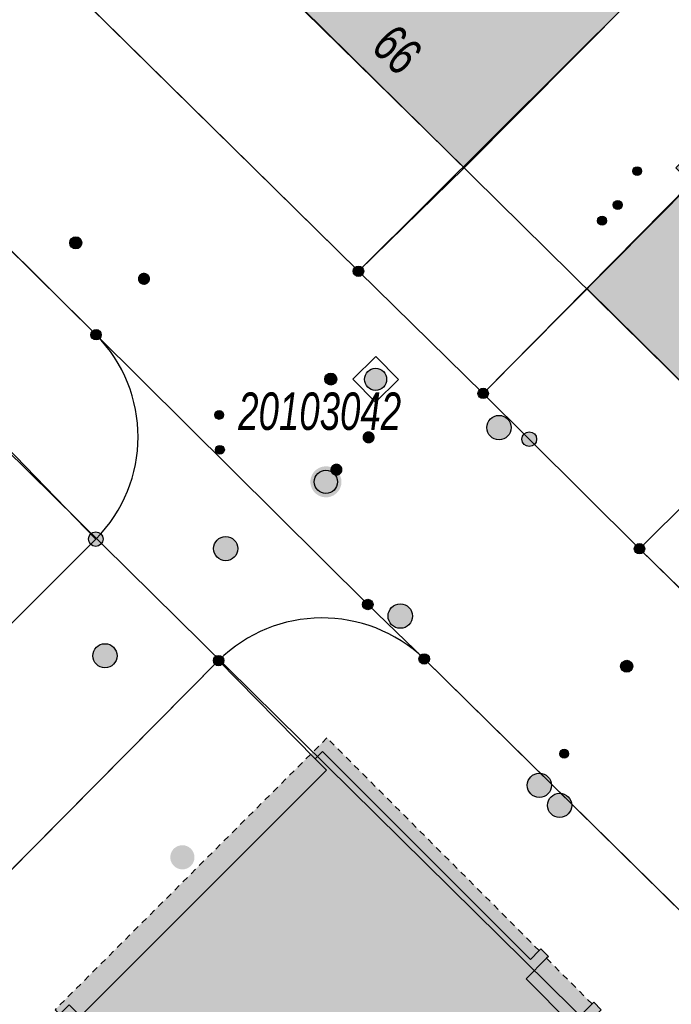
# Model space of a CAD drawing. Header units: metres. Extents: x 2695751 to 2696029, y 1260877 to 1261206.
# Tile 23 of 69: x 2695827 to 2695847, y 1261033 to 1261063. Entities that reach past the tile are written whole.
import ezdxf

# ---------------------------------------------------------------- set-up
doc = ezdxf.new("R2010")
doc.units = ezdxf.units.M
doc.linetypes.add('AUSGEZOGEN', pattern=[0])
doc.linetypes.add('VERDECKT2_S2', pattern=[0.36, 0.2, -0.16])
for name, color, linetype in [('AV_Flächen (EO)', 7, 'AUSGEZOGEN'), ('AV_Gebäudeflächen (BB)', 7, 'AUSGEZOGEN'), ('AV_Gebäudeflächen (EO)', 7, 'AUSGEZOGEN'), ('AV_Haus-Nr.', 7, 'AUSGEZOGEN'), ('AV_Lagefixpunkt-Nr.', 7, 'AUSGEZOGEN'), ('AV_Linien (BB)', 7, 'AUSGEZOGEN'), ('Liegenschaftsgrenzen', 7, 'AUSGEZOGEN'), ('PFAV', 255, 'AUSGEZOGEN'), ('PFAW', 255, 'AUSGEZOGEN'), ('PFEW', 255, 'AUSGEZOGEN'), ('PFGA', 255, 'AUSGEZOGEN'), ('PFWA', 255, 'AUSGEZOGEN'), ('RAEW', 8, 'AUSGEZOGEN'), ('RP_Abstandslinie', 7, 'AUSGEZOGEN')]:
    doc.layers.add(name, color=color, linetype=linetype)
doc.styles.add('ARIAL', font='arial.ttf')

msp = doc.modelspace()

# ---------------------------------------------------------------- hatches: boundary and pattern name
at = {"layer": 'AV_Gebäudeflächen (BB)', "true_color": 0xd2d2d2, "transparency": 33554687}
for points in [[(2695846.03, 1261064.16), (2695839.99, 1261070.12), (2695834.751, 1261064.857), (2695840.815, 1261058.899)], [(2695849.51, 1261050.31), (2695855.47, 1261056.29), (2695850.53, 1261061.137), (2695848.757, 1261059.342), (2695848.294, 1261059.8), (2695847.38, 1261058.902), (2695847.857, 1261058.431), (2695844.621, 1261055.155)], [(2695836.184, 1261040.558), (2695836.538, 1261040.205), (2695828.907, 1261032.579), (2695828.554, 1261032.933), (2695828.327, 1261032.706), (2695829.268, 1261031.766), (2695840.086, 1261020.955), (2695840.533, 1261021.402), (2695843.764, 1261018.173), (2695851.338, 1261025.868), (2695844.745, 1261032.456), (2695845.014, 1261032.725), (2695845.063, 1261032.775), (2695844.83, 1261033.008), (2695844.144, 1261032.322), (2695842.729, 1261033.736), (2695843.366, 1261034.372), (2695843.422, 1261034.429), (2695843.189, 1261034.662), (2695843.139, 1261034.613), (2695842.864, 1261034.337), (2695836.411, 1261040.785)]]:
    msp.add_hatch(color=254, dxfattribs=at).paths.add_polyline_path(points)
at = {"layer": 'AV_Gebäudeflächen (EO)', "true_color": 0xebebeb, "transparency": 33554687}
for points in [[(2695828.907, 1261032.579), (2695836.538, 1261040.205), (2695836.184, 1261040.558), (2695836.411, 1261040.785), (2695842.864, 1261034.337), (2695843.139, 1261034.613), (2695836.553, 1261041.21), (2695828.115, 1261032.777), (2695840.051, 1261020.849), (2695840.498, 1261021.296), (2695843.694, 1261018.102), (2695843.764, 1261018.173), (2695840.533, 1261021.402), (2695840.086, 1261020.955), (2695829.268, 1261031.766), (2695828.327, 1261032.706), (2695828.554, 1261032.933)], [(2695842.729, 1261033.736), (2695844.144, 1261032.322), (2695844.78, 1261032.958), (2695843.366, 1261034.372)]]:
    msp.add_hatch(color=7, dxfattribs=at).paths.add_polyline_path(points)
at = {"layer": 'PFAV', "transparency": 33554687}
for points in [[(2695837.692, 1261055.69), (2695837.689, 1261055.723), (2695837.679, 1261055.754), (2695837.663, 1261055.783), (2695837.642, 1261055.808), (2695837.616, 1261055.828), (2695837.586, 1261055.842), (2695837.555, 1261055.851), (2695837.522, 1261055.852), (2695837.489, 1261055.847), (2695837.458, 1261055.836), (2695837.431, 1261055.819), (2695837.407, 1261055.796), (2695837.388, 1261055.769), (2695837.375, 1261055.739), (2695837.368, 1261055.706), (2695837.368, 1261055.674), (2695837.375, 1261055.641), (2695837.388, 1261055.611), (2695837.407, 1261055.584), (2695837.431, 1261055.561), (2695837.458, 1261055.544), (2695837.489, 1261055.533), (2695837.522, 1261055.528), (2695837.555, 1261055.529), (2695837.586, 1261055.538), (2695837.616, 1261055.552), (2695837.642, 1261055.572), (2695837.663, 1261055.597), (2695837.679, 1261055.626), (2695837.689, 1261055.657)], [(2695829.552, 1261053.72), (2695829.549, 1261053.753), (2695829.539, 1261053.784), (2695829.523, 1261053.813), (2695829.502, 1261053.838), (2695829.476, 1261053.858), (2695829.446, 1261053.872), (2695829.415, 1261053.881), (2695829.382, 1261053.882), (2695829.349, 1261053.877), (2695829.318, 1261053.866), (2695829.291, 1261053.849), (2695829.267, 1261053.826), (2695829.248, 1261053.799), (2695829.235, 1261053.769), (2695829.228, 1261053.736), (2695829.228, 1261053.704), (2695829.235, 1261053.671), (2695829.248, 1261053.641), (2695829.267, 1261053.614), (2695829.291, 1261053.591), (2695829.318, 1261053.574), (2695829.349, 1261053.563), (2695829.382, 1261053.558), (2695829.415, 1261053.559), (2695829.446, 1261053.568), (2695829.476, 1261053.582), (2695829.502, 1261053.602), (2695829.523, 1261053.627), (2695829.539, 1261053.656), (2695829.549, 1261053.687)], [(2695841.562, 1261051.9), (2695841.559, 1261051.933), (2695841.549, 1261051.964), (2695841.533, 1261051.993), (2695841.512, 1261052.018), (2695841.486, 1261052.038), (2695841.456, 1261052.052), (2695841.425, 1261052.061), (2695841.392, 1261052.062), (2695841.359, 1261052.057), (2695841.328, 1261052.046), (2695841.301, 1261052.029), (2695841.277, 1261052.006), (2695841.258, 1261051.979), (2695841.245, 1261051.949), (2695841.238, 1261051.916), (2695841.238, 1261051.884), (2695841.245, 1261051.851), (2695841.258, 1261051.821), (2695841.277, 1261051.794), (2695841.301, 1261051.771), (2695841.328, 1261051.754), (2695841.359, 1261051.743), (2695841.392, 1261051.738), (2695841.425, 1261051.739), (2695841.456, 1261051.748), (2695841.486, 1261051.762), (2695841.512, 1261051.782), (2695841.533, 1261051.807), (2695841.549, 1261051.836), (2695841.559, 1261051.867)], [(2695843.057, 1261050.48), (2695843.053, 1261050.526), (2695843.039, 1261050.57), (2695843.017, 1261050.61), (2695842.987, 1261050.645), (2695842.95, 1261050.673), (2695842.909, 1261050.693), (2695842.864, 1261050.705), (2695842.818, 1261050.707), (2695842.773, 1261050.7), (2695842.73, 1261050.684), (2695842.691, 1261050.66), (2695842.657, 1261050.628), (2695842.631, 1261050.59), (2695842.613, 1261050.548), (2695842.604, 1261050.503), (2695842.604, 1261050.457), (2695842.613, 1261050.412), (2695842.631, 1261050.37), (2695842.657, 1261050.332), (2695842.691, 1261050.3), (2695842.73, 1261050.276), (2695842.773, 1261050.26), (2695842.818, 1261050.253), (2695842.864, 1261050.255), (2695842.909, 1261050.267), (2695842.95, 1261050.287), (2695842.987, 1261050.315), (2695843.017, 1261050.35), (2695843.039, 1261050.39), (2695843.053, 1261050.434)], [(2695837.003, 1261049.156), (2695836.994, 1261049.253), (2695836.964, 1261049.346), (2695836.917, 1261049.432), (2695836.853, 1261049.506), (2695836.776, 1261049.565), (2695836.689, 1261049.608), (2695836.594, 1261049.633), (2695836.497, 1261049.638), (2695836.4, 1261049.623), (2695836.309, 1261049.589), (2695836.226, 1261049.537), (2695836.155, 1261049.47), (2695836.099, 1261049.39), (2695836.061, 1261049.3), (2695836.041, 1261049.205), (2695836.041, 1261049.107), (2695836.061, 1261049.012), (2695836.099, 1261048.922), (2695836.155, 1261048.842), (2695836.226, 1261048.775), (2695836.309, 1261048.723), (2695836.4, 1261048.689), (2695836.497, 1261048.674), (2695836.594, 1261048.679), (2695836.689, 1261048.704), (2695836.776, 1261048.747), (2695836.853, 1261048.806), (2695836.917, 1261048.88), (2695836.964, 1261048.966), (2695836.994, 1261049.059)], [(2695829.607, 1261047.38), (2695829.603, 1261047.426), (2695829.589, 1261047.47), (2695829.567, 1261047.51), (2695829.537, 1261047.545), (2695829.5, 1261047.573), (2695829.459, 1261047.593), (2695829.414, 1261047.605), (2695829.368, 1261047.607), (2695829.323, 1261047.6), (2695829.28, 1261047.584), (2695829.241, 1261047.56), (2695829.207, 1261047.528), (2695829.181, 1261047.49), (2695829.163, 1261047.448), (2695829.154, 1261047.403), (2695829.154, 1261047.357), (2695829.163, 1261047.312), (2695829.181, 1261047.27), (2695829.207, 1261047.232), (2695829.241, 1261047.2), (2695829.28, 1261047.176), (2695829.323, 1261047.16), (2695829.368, 1261047.153), (2695829.414, 1261047.155), (2695829.459, 1261047.167), (2695829.5, 1261047.187), (2695829.537, 1261047.215), (2695829.567, 1261047.25), (2695829.589, 1261047.29), (2695829.603, 1261047.334)], [(2695846.412, 1261047.08), (2695846.409, 1261047.113), (2695846.399, 1261047.144), (2695846.383, 1261047.173), (2695846.362, 1261047.198), (2695846.336, 1261047.218), (2695846.306, 1261047.232), (2695846.275, 1261047.241), (2695846.242, 1261047.242), (2695846.209, 1261047.237), (2695846.178, 1261047.226), (2695846.151, 1261047.209), (2695846.127, 1261047.186), (2695846.108, 1261047.159), (2695846.095, 1261047.129), (2695846.088, 1261047.096), (2695846.088, 1261047.064), (2695846.095, 1261047.031), (2695846.108, 1261047.001), (2695846.127, 1261046.974), (2695846.151, 1261046.951), (2695846.178, 1261046.934), (2695846.209, 1261046.923), (2695846.242, 1261046.918), (2695846.275, 1261046.919), (2695846.306, 1261046.928), (2695846.336, 1261046.942), (2695846.362, 1261046.962), (2695846.383, 1261046.987), (2695846.399, 1261047.016), (2695846.409, 1261047.047)], [(2695837.982, 1261045.35), (2695837.979, 1261045.383), (2695837.969, 1261045.414), (2695837.953, 1261045.443), (2695837.932, 1261045.468), (2695837.906, 1261045.488), (2695837.876, 1261045.502), (2695837.845, 1261045.511), (2695837.812, 1261045.512), (2695837.779, 1261045.507), (2695837.748, 1261045.496), (2695837.721, 1261045.479), (2695837.697, 1261045.456), (2695837.678, 1261045.429), (2695837.665, 1261045.399), (2695837.658, 1261045.366), (2695837.658, 1261045.334), (2695837.665, 1261045.301), (2695837.678, 1261045.271), (2695837.697, 1261045.244), (2695837.721, 1261045.221), (2695837.748, 1261045.204), (2695837.779, 1261045.193), (2695837.812, 1261045.188), (2695837.845, 1261045.189), (2695837.876, 1261045.198), (2695837.906, 1261045.212), (2695837.932, 1261045.232), (2695837.953, 1261045.257), (2695837.969, 1261045.286), (2695837.979, 1261045.317)], [(2695833.352, 1261043.61), (2695833.349, 1261043.643), (2695833.339, 1261043.674), (2695833.323, 1261043.703), (2695833.302, 1261043.728), (2695833.276, 1261043.748), (2695833.246, 1261043.762), (2695833.215, 1261043.771), (2695833.182, 1261043.772), (2695833.149, 1261043.767), (2695833.118, 1261043.756), (2695833.091, 1261043.739), (2695833.067, 1261043.716), (2695833.048, 1261043.689), (2695833.035, 1261043.659), (2695833.028, 1261043.626), (2695833.028, 1261043.594), (2695833.035, 1261043.561), (2695833.048, 1261043.531), (2695833.067, 1261043.504), (2695833.091, 1261043.481), (2695833.118, 1261043.464), (2695833.149, 1261043.453), (2695833.182, 1261043.448), (2695833.215, 1261043.449), (2695833.246, 1261043.458), (2695833.276, 1261043.472), (2695833.302, 1261043.492), (2695833.323, 1261043.517), (2695833.339, 1261043.546), (2695833.349, 1261043.577)], [(2695839.732, 1261043.66), (2695839.729, 1261043.693), (2695839.719, 1261043.724), (2695839.703, 1261043.753), (2695839.682, 1261043.778), (2695839.656, 1261043.798), (2695839.626, 1261043.812), (2695839.595, 1261043.821), (2695839.562, 1261043.822), (2695839.529, 1261043.817), (2695839.498, 1261043.806), (2695839.471, 1261043.789), (2695839.447, 1261043.766), (2695839.428, 1261043.739), (2695839.415, 1261043.709), (2695839.408, 1261043.676), (2695839.408, 1261043.644), (2695839.415, 1261043.611), (2695839.428, 1261043.581), (2695839.447, 1261043.554), (2695839.471, 1261043.531), (2695839.498, 1261043.514), (2695839.529, 1261043.503), (2695839.562, 1261043.498), (2695839.595, 1261043.499), (2695839.626, 1261043.508), (2695839.656, 1261043.522), (2695839.682, 1261043.542), (2695839.703, 1261043.567), (2695839.719, 1261043.596), (2695839.729, 1261043.627)]]:
    msp.add_hatch(color=7, dxfattribs=at).paths.add_polyline_path(points)
at = {"layer": 'PFAW', "lineweight": 25, "transparency": 33554687}
for points in [[(2695838.302, 1261052.091), (2695838.346, 1261052.144), (2695838.379, 1261052.206), (2695838.399, 1261052.273), (2695838.405, 1261052.342), (2695838.396, 1261052.411), (2695838.375, 1261052.477), (2695838.34, 1261052.537), (2695838.294, 1261052.589), (2695838.238, 1261052.631), (2695838.175, 1261052.66), (2695838.107, 1261052.677), (2695838.038, 1261052.679), (2695837.969, 1261052.667), (2695837.904, 1261052.642), (2695837.846, 1261052.604), (2695837.796, 1261052.555), (2695837.758, 1261052.498), (2695837.731, 1261052.433), (2695837.718, 1261052.365), (2695837.72, 1261052.295), (2695837.735, 1261052.227), (2695837.763, 1261052.164), (2695837.804, 1261052.108), (2695837.855, 1261052.061), (2695837.915, 1261052.025), (2695837.981, 1261052.002), (2695838.049, 1261051.992), (2695838.119, 1261051.997), (2695838.186, 1261052.016), (2695838.248, 1261052.047)], [(2695832.442, 1261037.507), (2695832.434, 1261037.582), (2695832.412, 1261037.655), (2695832.375, 1261037.721), (2695832.325, 1261037.779), (2695832.265, 1261037.825), (2695832.197, 1261037.859), (2695832.124, 1261037.878), (2695832.048, 1261037.882), (2695831.973, 1261037.87), (2695831.902, 1261037.844), (2695831.837, 1261037.804), (2695831.782, 1261037.751), (2695831.739, 1261037.689), (2695831.709, 1261037.619), (2695831.694, 1261037.545), (2695831.694, 1261037.469), (2695831.709, 1261037.395), (2695831.739, 1261037.325), (2695831.782, 1261037.263), (2695831.837, 1261037.21), (2695831.902, 1261037.17), (2695831.973, 1261037.144), (2695832.048, 1261037.132), (2695832.124, 1261037.136), (2695832.197, 1261037.155), (2695832.265, 1261037.189), (2695832.325, 1261037.235), (2695832.375, 1261037.293), (2695832.412, 1261037.359), (2695832.434, 1261037.432)]]:
    msp.add_hatch(color=7, dxfattribs=at).paths.add_polyline_path(points)
at = {"layer": 'PFAW', "transparency": 33554687}
for color, points in [(253, [(2695842.271, 1261050.838), (2695842.263, 1261050.914), (2695842.24, 1261050.987), (2695842.203, 1261051.054), (2695842.153, 1261051.113), (2695842.092, 1261051.16), (2695842.023, 1261051.193), (2695841.949, 1261051.213), (2695841.873, 1261051.216), (2695841.797, 1261051.205), (2695841.725, 1261051.178), (2695841.66, 1261051.138), (2695841.604, 1261051.085), (2695841.561, 1261051.022), (2695841.53, 1261050.951), (2695841.515, 1261050.876), (2695841.515, 1261050.8), (2695841.53, 1261050.725), (2695841.561, 1261050.654), (2695841.604, 1261050.591), (2695841.66, 1261050.538), (2695841.725, 1261050.498), (2695841.797, 1261050.471), (2695841.873, 1261050.46), (2695841.949, 1261050.463), (2695842.023, 1261050.483), (2695842.092, 1261050.516), (2695842.153, 1261050.563), (2695842.203, 1261050.622), (2695842.24, 1261050.689), (2695842.263, 1261050.762)]), (7, [(2695833.787, 1261047.085), (2695833.779, 1261047.16), (2695833.757, 1261047.233), (2695833.72, 1261047.299), (2695833.67, 1261047.356), (2695833.61, 1261047.403), (2695833.542, 1261047.436), (2695833.469, 1261047.455), (2695833.393, 1261047.459), (2695833.318, 1261047.448), (2695833.247, 1261047.421), (2695833.182, 1261047.381), (2695833.127, 1261047.329), (2695833.084, 1261047.267), (2695833.054, 1261047.197), (2695833.039, 1261047.123), (2695833.039, 1261047.047), (2695833.054, 1261046.972), (2695833.084, 1261046.903), (2695833.127, 1261046.84), (2695833.182, 1261046.788), (2695833.247, 1261046.748), (2695833.318, 1261046.722), (2695833.393, 1261046.71), (2695833.469, 1261046.714), (2695833.542, 1261046.733), (2695833.61, 1261046.766), (2695833.67, 1261046.813), (2695833.72, 1261046.87), (2695833.757, 1261046.937), (2695833.779, 1261047.009)]), (253, [(2695839.207, 1261044.99), (2695839.199, 1261045.066), (2695839.176, 1261045.139), (2695839.139, 1261045.206), (2695839.089, 1261045.265), (2695839.028, 1261045.312), (2695838.959, 1261045.345), (2695838.885, 1261045.365), (2695838.809, 1261045.368), (2695838.733, 1261045.357), (2695838.661, 1261045.33), (2695838.596, 1261045.29), (2695838.54, 1261045.237), (2695838.497, 1261045.174), (2695838.466, 1261045.103), (2695838.451, 1261045.028), (2695838.451, 1261044.952), (2695838.466, 1261044.877), (2695838.497, 1261044.806), (2695838.54, 1261044.743), (2695838.596, 1261044.69), (2695838.661, 1261044.65), (2695838.733, 1261044.623), (2695838.809, 1261044.612), (2695838.885, 1261044.615), (2695838.959, 1261044.635), (2695839.028, 1261044.668), (2695839.089, 1261044.715), (2695839.139, 1261044.774), (2695839.176, 1261044.841), (2695839.199, 1261044.914)]), (7, [(2695829.93, 1261043.494), (2695829.978, 1261043.552), (2695830.013, 1261043.62), (2695830.034, 1261043.693), (2695830.04, 1261043.768), (2695830.031, 1261043.843), (2695830.006, 1261043.915), (2695829.968, 1261043.981), (2695829.917, 1261044.037), (2695829.856, 1261044.082), (2695829.787, 1261044.114), (2695829.713, 1261044.131), (2695829.638, 1261044.133), (2695829.563, 1261044.12), (2695829.492, 1261044.092), (2695829.429, 1261044.051), (2695829.375, 1261043.997), (2695829.333, 1261043.934), (2695829.305, 1261043.863), (2695829.291, 1261043.789), (2695829.293, 1261043.713), (2695829.31, 1261043.639), (2695829.342, 1261043.57), (2695829.386, 1261043.509), (2695829.443, 1261043.458), (2695829.508, 1261043.419), (2695829.58, 1261043.394), (2695829.655, 1261043.385), (2695829.731, 1261043.39), (2695829.804, 1261043.411), (2695829.871, 1261043.446)])]:
    msp.add_hatch(color=color, dxfattribs=at).paths.add_polyline_path(points)
at = {"layer": 'PFEW', "transparency": 33554687}
msp.add_hatch(color=7, dxfattribs=at).paths.add_polyline_path([(2695844.147, 1261039.117), (2695844.139, 1261039.192), (2695844.117, 1261039.265), (2695844.08, 1261039.331), (2695844.03, 1261039.389), (2695843.97, 1261039.435), (2695843.902, 1261039.469), (2695843.829, 1261039.488), (2695843.753, 1261039.492), (2695843.678, 1261039.48), (2695843.607, 1261039.454), (2695843.542, 1261039.414), (2695843.487, 1261039.361), (2695843.444, 1261039.299), (2695843.414, 1261039.229), (2695843.399, 1261039.155), (2695843.399, 1261039.079), (2695843.414, 1261039.005), (2695843.444, 1261038.935), (2695843.487, 1261038.873), (2695843.542, 1261038.82), (2695843.607, 1261038.78), (2695843.678, 1261038.754), (2695843.753, 1261038.742), (2695843.829, 1261038.746), (2695843.902, 1261038.765), (2695843.97, 1261038.799), (2695844.03, 1261038.845), (2695844.08, 1261038.903), (2695844.117, 1261038.969), (2695844.139, 1261039.042)])
at = {"layer": 'PFGA', "transparency": 33554687}
for points in [[(2695828.624, 1261056.441), (2695828.653, 1261056.416), (2695828.686, 1261056.398), (2695828.723, 1261056.387), (2695828.76, 1261056.384), (2695828.798, 1261056.388), (2695828.834, 1261056.399), (2695828.867, 1261056.418), (2695828.896, 1261056.443), (2695828.919, 1261056.473), (2695828.935, 1261056.507), (2695828.945, 1261056.544), (2695828.946, 1261056.582), (2695828.94, 1261056.619), (2695828.927, 1261056.655), (2695828.906, 1261056.687), (2695828.88, 1261056.714), (2695828.849, 1261056.736), (2695828.814, 1261056.75), (2695828.777, 1261056.758), (2695828.739, 1261056.757), (2695828.702, 1261056.749), (2695828.667, 1261056.734), (2695828.636, 1261056.712), (2695828.61, 1261056.685), (2695828.59, 1261056.652), (2695828.577, 1261056.617), (2695828.572, 1261056.579), (2695828.574, 1261056.541), (2695828.584, 1261056.505), (2695828.601, 1261056.471)], [(2695836.802, 1261052.48), (2695836.772, 1261052.503), (2695836.738, 1261052.52), (2695836.701, 1261052.53), (2695836.664, 1261052.532), (2695836.626, 1261052.527), (2695836.59, 1261052.514), (2695836.558, 1261052.494), (2695836.53, 1261052.469), (2695836.508, 1261052.438), (2695836.493, 1261052.403), (2695836.485, 1261052.366), (2695836.484, 1261052.328), (2695836.492, 1261052.291), (2695836.506, 1261052.256), (2695836.527, 1261052.224), (2695836.555, 1261052.198), (2695836.587, 1261052.178), (2695836.622, 1261052.164), (2695836.659, 1261052.158), (2695836.697, 1261052.159), (2695836.734, 1261052.168), (2695836.768, 1261052.185), (2695836.799, 1261052.208), (2695836.824, 1261052.236), (2695836.843, 1261052.269), (2695836.854, 1261052.305), (2695836.858, 1261052.343), (2695836.855, 1261052.381), (2695836.844, 1261052.417), (2695836.826, 1261052.45)], [(2695845.994, 1261043.557), (2695845.966, 1261043.583), (2695845.933, 1261043.602), (2695845.898, 1261043.615), (2695845.86, 1261043.62), (2695845.822, 1261043.618), (2695845.786, 1261043.608), (2695845.752, 1261043.591), (2695845.722, 1261043.567), (2695845.698, 1261043.538), (2695845.68, 1261043.505), (2695845.669, 1261043.468), (2695845.666, 1261043.431), (2695845.67, 1261043.393), (2695845.682, 1261043.357), (2695845.7, 1261043.324), (2695845.726, 1261043.295), (2695845.756, 1261043.273), (2695845.79, 1261043.256), (2695845.827, 1261043.247), (2695845.865, 1261043.246), (2695845.902, 1261043.252), (2695845.938, 1261043.266), (2695845.97, 1261043.286), (2695845.997, 1261043.313), (2695846.018, 1261043.344), (2695846.033, 1261043.379), (2695846.04, 1261043.416), (2695846.039, 1261043.454), (2695846.031, 1261043.491), (2695846.016, 1261043.526)]]:
    msp.add_hatch(color=7, dxfattribs=at).paths.add_polyline_path(points)
at = {"layer": 'PFWA', "transparency": 33554687}
for points in [[(2695830.741, 1261055.586), (2695830.728, 1261055.572), (2695830.717, 1261055.556), (2695830.708, 1261055.54), (2695830.7, 1261055.522), (2695830.694, 1261055.504), (2695830.69, 1261055.486), (2695830.688, 1261055.467), (2695830.688, 1261055.448), (2695830.689, 1261055.429), (2695830.693, 1261055.41), (2695830.698, 1261055.392), (2695830.706, 1261055.375), (2695830.715, 1261055.358), (2695830.725, 1261055.342), (2695830.737, 1261055.328), (2695830.751, 1261055.314), (2695830.766, 1261055.302), (2695830.782, 1261055.292), (2695830.799, 1261055.284), (2695830.817, 1261055.277), (2695830.835, 1261055.272), (2695830.854, 1261055.269), (2695830.873, 1261055.268), (2695830.892, 1261055.268), (2695830.91, 1261055.271), (2695830.929, 1261055.275), (2695830.947, 1261055.282), (2695830.964, 1261055.29), (2695830.98, 1261055.3), (2695830.995, 1261055.311), (2695831.009, 1261055.324), (2695831.022, 1261055.338), (2695831.033, 1261055.354), (2695831.042, 1261055.37), (2695831.05, 1261055.388), (2695831.056, 1261055.406), (2695831.06, 1261055.424), (2695831.062, 1261055.443), (2695831.062, 1261055.462), (2695831.061, 1261055.481), (2695831.057, 1261055.5), (2695831.052, 1261055.518), (2695831.044, 1261055.535), (2695831.035, 1261055.552), (2695831.025, 1261055.568), (2695831.013, 1261055.582), (2695830.999, 1261055.596), (2695830.984, 1261055.608), (2695830.968, 1261055.618), (2695830.951, 1261055.626), (2695830.933, 1261055.633), (2695830.915, 1261055.638), (2695830.896, 1261055.641), (2695830.877, 1261055.642), (2695830.858, 1261055.642), (2695830.84, 1261055.639), (2695830.821, 1261055.635), (2695830.803, 1261055.628), (2695830.786, 1261055.62), (2695830.77, 1261055.61), (2695830.755, 1261055.599)], [(2695837.711, 1261050.668), (2695837.698, 1261050.654), (2695837.687, 1261050.639), (2695837.678, 1261050.622), (2695837.67, 1261050.605), (2695837.664, 1261050.587), (2695837.659, 1261050.569), (2695837.657, 1261050.55), (2695837.657, 1261050.531), (2695837.658, 1261050.512), (2695837.661, 1261050.493), (2695837.667, 1261050.475), (2695837.674, 1261050.457), (2695837.683, 1261050.441), (2695837.693, 1261050.425), (2695837.705, 1261050.41), (2695837.719, 1261050.397), (2695837.733, 1261050.385), (2695837.749, 1261050.374), (2695837.766, 1261050.365), (2695837.784, 1261050.358), (2695837.802, 1261050.353), (2695837.821, 1261050.35), (2695837.84, 1261050.349), (2695837.859, 1261050.349), (2695837.877, 1261050.352), (2695837.896, 1261050.356), (2695837.914, 1261050.362), (2695837.931, 1261050.37), (2695837.948, 1261050.38), (2695837.963, 1261050.391), (2695837.977, 1261050.404), (2695837.99, 1261050.418), (2695838.001, 1261050.433), (2695838.01, 1261050.45), (2695838.018, 1261050.467), (2695838.024, 1261050.485), (2695838.029, 1261050.503), (2695838.031, 1261050.522), (2695838.031, 1261050.541), (2695838.03, 1261050.56), (2695838.027, 1261050.579), (2695838.021, 1261050.597), (2695838.014, 1261050.615), (2695838.005, 1261050.631), (2695837.995, 1261050.647), (2695837.983, 1261050.662), (2695837.969, 1261050.675), (2695837.955, 1261050.687), (2695837.939, 1261050.698), (2695837.922, 1261050.707), (2695837.904, 1261050.714), (2695837.886, 1261050.719), (2695837.867, 1261050.722), (2695837.848, 1261050.723), (2695837.829, 1261050.723), (2695837.811, 1261050.72), (2695837.792, 1261050.716), (2695837.774, 1261050.71), (2695837.757, 1261050.702), (2695837.74, 1261050.692), (2695837.725, 1261050.681)], [(2695836.98, 1261049.401), (2695836.993, 1261049.415), (2695837.004, 1261049.43), (2695837.014, 1261049.447), (2695837.021, 1261049.464), (2695837.027, 1261049.482), (2695837.032, 1261049.501), (2695837.034, 1261049.52), (2695837.034, 1261049.539), (2695837.033, 1261049.557), (2695837.029, 1261049.576), (2695837.024, 1261049.594), (2695837.017, 1261049.612), (2695837.008, 1261049.629), (2695836.998, 1261049.645), (2695836.986, 1261049.659), (2695836.972, 1261049.673), (2695836.957, 1261049.685), (2695836.941, 1261049.695), (2695836.925, 1261049.704), (2695836.907, 1261049.711), (2695836.889, 1261049.716), (2695836.87, 1261049.719), (2695836.851, 1261049.72), (2695836.832, 1261049.72), (2695836.813, 1261049.717), (2695836.795, 1261049.713), (2695836.777, 1261049.707), (2695836.759, 1261049.699), (2695836.743, 1261049.689), (2695836.728, 1261049.678), (2695836.714, 1261049.665), (2695836.701, 1261049.651), (2695836.69, 1261049.636), (2695836.68, 1261049.619), (2695836.673, 1261049.602), (2695836.667, 1261049.584), (2695836.662, 1261049.565), (2695836.66, 1261049.546), (2695836.66, 1261049.527), (2695836.661, 1261049.509), (2695836.665, 1261049.49), (2695836.67, 1261049.472), (2695836.677, 1261049.454), (2695836.686, 1261049.437), (2695836.696, 1261049.421), (2695836.708, 1261049.407), (2695836.722, 1261049.393), (2695836.737, 1261049.381), (2695836.753, 1261049.371), (2695836.769, 1261049.362), (2695836.787, 1261049.355), (2695836.805, 1261049.35), (2695836.824, 1261049.347), (2695836.843, 1261049.346), (2695836.862, 1261049.346), (2695836.881, 1261049.349), (2695836.899, 1261049.353), (2695836.917, 1261049.359), (2695836.935, 1261049.367), (2695836.951, 1261049.377), (2695836.966, 1261049.388)], [(2695842.885, 1261039.47), (2695842.945, 1261039.423), (2695843.012, 1261039.389), (2695843.086, 1261039.37), (2695843.162, 1261039.365), (2695843.237, 1261039.376), (2695843.308, 1261039.402), (2695843.373, 1261039.442), (2695843.428, 1261039.494), (2695843.472, 1261039.556), (2695843.502, 1261039.625), (2695843.518, 1261039.7), (2695843.518, 1261039.775), (2695843.504, 1261039.85), (2695843.474, 1261039.92), (2695843.431, 1261039.982), (2695843.377, 1261040.035), (2695843.312, 1261040.076), (2695843.241, 1261040.102), (2695843.166, 1261040.114), (2695843.091, 1261040.111), (2695843.017, 1261040.093), (2695842.949, 1261040.06), (2695842.888, 1261040.014), (2695842.839, 1261039.956), (2695842.801, 1261039.89), (2695842.778, 1261039.818), (2695842.77, 1261039.742), (2695842.777, 1261039.667), (2695842.799, 1261039.594), (2695842.836, 1261039.528)]]:
    msp.add_hatch(color=7, dxfattribs=at).paths.add_polyline_path(points)
at = {"layer": 'RAEW', "transparency": 33554687}
for points in [[(2695846.041, 1261058.797), (2695846.041, 1261058.783), (2695846.043, 1261058.769), (2695846.047, 1261058.756), (2695846.052, 1261058.743), (2695846.058, 1261058.73), (2695846.065, 1261058.718), (2695846.074, 1261058.707), (2695846.083, 1261058.697), (2695846.094, 1261058.688), (2695846.105, 1261058.68), (2695846.117, 1261058.674), (2695846.13, 1261058.668), (2695846.144, 1261058.664), (2695846.157, 1261058.661), (2695846.171, 1261058.66), (2695846.185, 1261058.66), (2695846.199, 1261058.661), (2695846.212, 1261058.664), (2695846.226, 1261058.668), (2695846.239, 1261058.674), (2695846.251, 1261058.68), (2695846.262, 1261058.688), (2695846.273, 1261058.697), (2695846.282, 1261058.707), (2695846.291, 1261058.718), (2695846.298, 1261058.73), (2695846.304, 1261058.743), (2695846.309, 1261058.756), (2695846.313, 1261058.769), (2695846.315, 1261058.783), (2695846.315, 1261058.797), (2695846.315, 1261058.811), (2695846.313, 1261058.825), (2695846.309, 1261058.838), (2695846.304, 1261058.851), (2695846.298, 1261058.864), (2695846.291, 1261058.876), (2695846.282, 1261058.887), (2695846.273, 1261058.897), (2695846.262, 1261058.906), (2695846.251, 1261058.914), (2695846.239, 1261058.92), (2695846.226, 1261058.926), (2695846.212, 1261058.93), (2695846.199, 1261058.933), (2695846.185, 1261058.934), (2695846.171, 1261058.934), (2695846.157, 1261058.933), (2695846.144, 1261058.93), (2695846.13, 1261058.926), (2695846.117, 1261058.92), (2695846.105, 1261058.914), (2695846.094, 1261058.906), (2695846.083, 1261058.897), (2695846.074, 1261058.887), (2695846.065, 1261058.876), (2695846.058, 1261058.864), (2695846.052, 1261058.851), (2695846.047, 1261058.838), (2695846.043, 1261058.825), (2695846.041, 1261058.811)], [(2695845.438, 1261057.747), (2695845.438, 1261057.733), (2695845.44, 1261057.719), (2695845.444, 1261057.706), (2695845.449, 1261057.693), (2695845.455, 1261057.68), (2695845.462, 1261057.668), (2695845.471, 1261057.657), (2695845.48, 1261057.647), (2695845.491, 1261057.638), (2695845.502, 1261057.63), (2695845.514, 1261057.624), (2695845.527, 1261057.618), (2695845.541, 1261057.614), (2695845.554, 1261057.611), (2695845.568, 1261057.61), (2695845.582, 1261057.61), (2695845.596, 1261057.611), (2695845.609, 1261057.614), (2695845.623, 1261057.618), (2695845.636, 1261057.624), (2695845.648, 1261057.63), (2695845.659, 1261057.638), (2695845.67, 1261057.647), (2695845.679, 1261057.657), (2695845.688, 1261057.668), (2695845.695, 1261057.68), (2695845.701, 1261057.693), (2695845.706, 1261057.706), (2695845.71, 1261057.719), (2695845.712, 1261057.733), (2695845.712, 1261057.747), (2695845.712, 1261057.761), (2695845.71, 1261057.775), (2695845.706, 1261057.788), (2695845.701, 1261057.801), (2695845.695, 1261057.814), (2695845.688, 1261057.826), (2695845.679, 1261057.837), (2695845.67, 1261057.847), (2695845.659, 1261057.856), (2695845.648, 1261057.864), (2695845.636, 1261057.87), (2695845.623, 1261057.876), (2695845.609, 1261057.88), (2695845.596, 1261057.883), (2695845.582, 1261057.884), (2695845.568, 1261057.884), (2695845.554, 1261057.883), (2695845.541, 1261057.88), (2695845.527, 1261057.876), (2695845.514, 1261057.87), (2695845.502, 1261057.864), (2695845.491, 1261057.856), (2695845.48, 1261057.847), (2695845.471, 1261057.837), (2695845.462, 1261057.826), (2695845.455, 1261057.814), (2695845.449, 1261057.801), (2695845.444, 1261057.788), (2695845.44, 1261057.775), (2695845.438, 1261057.761)], [(2695844.952, 1261057.258), (2695844.952, 1261057.244), (2695844.954, 1261057.23), (2695844.958, 1261057.217), (2695844.963, 1261057.204), (2695844.969, 1261057.191), (2695844.976, 1261057.179), (2695844.985, 1261057.168), (2695844.994, 1261057.158), (2695845.005, 1261057.149), (2695845.016, 1261057.141), (2695845.028, 1261057.135), (2695845.041, 1261057.129), (2695845.055, 1261057.125), (2695845.068, 1261057.122), (2695845.082, 1261057.121), (2695845.096, 1261057.121), (2695845.11, 1261057.122), (2695845.123, 1261057.125), (2695845.137, 1261057.129), (2695845.15, 1261057.135), (2695845.162, 1261057.141), (2695845.173, 1261057.149), (2695845.184, 1261057.158), (2695845.193, 1261057.168), (2695845.202, 1261057.179), (2695845.209, 1261057.191), (2695845.215, 1261057.204), (2695845.22, 1261057.217), (2695845.224, 1261057.23), (2695845.226, 1261057.244), (2695845.226, 1261057.258), (2695845.226, 1261057.272), (2695845.224, 1261057.286), (2695845.22, 1261057.299), (2695845.215, 1261057.312), (2695845.209, 1261057.325), (2695845.202, 1261057.337), (2695845.193, 1261057.348), (2695845.184, 1261057.358), (2695845.173, 1261057.367), (2695845.162, 1261057.375), (2695845.15, 1261057.381), (2695845.137, 1261057.387), (2695845.123, 1261057.391), (2695845.11, 1261057.394), (2695845.096, 1261057.395), (2695845.082, 1261057.395), (2695845.068, 1261057.394), (2695845.055, 1261057.391), (2695845.041, 1261057.387), (2695845.028, 1261057.381), (2695845.016, 1261057.375), (2695845.005, 1261057.367), (2695844.994, 1261057.358), (2695844.985, 1261057.348), (2695844.976, 1261057.337), (2695844.969, 1261057.325), (2695844.963, 1261057.312), (2695844.958, 1261057.299), (2695844.954, 1261057.286), (2695844.952, 1261057.272)], [(2695833.073, 1261051.232), (2695833.073, 1261051.218), (2695833.075, 1261051.204), (2695833.079, 1261051.191), (2695833.084, 1261051.178), (2695833.09, 1261051.165), (2695833.097, 1261051.153), (2695833.106, 1261051.142), (2695833.115, 1261051.132), (2695833.126, 1261051.123), (2695833.137, 1261051.115), (2695833.149, 1261051.109), (2695833.162, 1261051.103), (2695833.176, 1261051.099), (2695833.189, 1261051.096), (2695833.203, 1261051.095), (2695833.217, 1261051.095), (2695833.231, 1261051.096), (2695833.244, 1261051.099), (2695833.258, 1261051.103), (2695833.271, 1261051.109), (2695833.283, 1261051.115), (2695833.294, 1261051.123), (2695833.305, 1261051.132), (2695833.314, 1261051.142), (2695833.323, 1261051.153), (2695833.33, 1261051.165), (2695833.336, 1261051.178), (2695833.341, 1261051.191), (2695833.345, 1261051.204), (2695833.347, 1261051.218), (2695833.347, 1261051.232), (2695833.347, 1261051.246), (2695833.345, 1261051.26), (2695833.341, 1261051.273), (2695833.336, 1261051.286), (2695833.33, 1261051.299), (2695833.323, 1261051.311), (2695833.314, 1261051.322), (2695833.305, 1261051.332), (2695833.294, 1261051.341), (2695833.283, 1261051.349), (2695833.271, 1261051.355), (2695833.258, 1261051.361), (2695833.244, 1261051.365), (2695833.231, 1261051.368), (2695833.217, 1261051.369), (2695833.203, 1261051.369), (2695833.189, 1261051.368), (2695833.176, 1261051.365), (2695833.162, 1261051.361), (2695833.149, 1261051.355), (2695833.137, 1261051.349), (2695833.126, 1261051.341), (2695833.115, 1261051.332), (2695833.106, 1261051.322), (2695833.097, 1261051.311), (2695833.09, 1261051.299), (2695833.084, 1261051.286), (2695833.079, 1261051.273), (2695833.075, 1261051.26), (2695833.073, 1261051.246)], [(2695833.095, 1261050.151), (2695833.095, 1261050.137), (2695833.097, 1261050.123), (2695833.101, 1261050.11), (2695833.106, 1261050.097), (2695833.112, 1261050.084), (2695833.119, 1261050.072), (2695833.128, 1261050.061), (2695833.137, 1261050.051), (2695833.148, 1261050.042), (2695833.159, 1261050.034), (2695833.171, 1261050.028), (2695833.184, 1261050.022), (2695833.198, 1261050.018), (2695833.211, 1261050.015), (2695833.225, 1261050.014), (2695833.239, 1261050.014), (2695833.253, 1261050.015), (2695833.266, 1261050.018), (2695833.28, 1261050.022), (2695833.293, 1261050.028), (2695833.305, 1261050.034), (2695833.316, 1261050.042), (2695833.327, 1261050.051), (2695833.336, 1261050.061), (2695833.345, 1261050.072), (2695833.352, 1261050.084), (2695833.358, 1261050.097), (2695833.363, 1261050.11), (2695833.367, 1261050.123), (2695833.369, 1261050.137), (2695833.369, 1261050.151), (2695833.369, 1261050.165), (2695833.367, 1261050.179), (2695833.363, 1261050.192), (2695833.358, 1261050.205), (2695833.352, 1261050.218), (2695833.345, 1261050.23), (2695833.336, 1261050.241), (2695833.327, 1261050.251), (2695833.316, 1261050.26), (2695833.305, 1261050.268), (2695833.293, 1261050.274), (2695833.28, 1261050.28), (2695833.266, 1261050.284), (2695833.253, 1261050.287), (2695833.239, 1261050.288), (2695833.225, 1261050.288), (2695833.211, 1261050.287), (2695833.198, 1261050.284), (2695833.184, 1261050.28), (2695833.171, 1261050.274), (2695833.159, 1261050.268), (2695833.148, 1261050.26), (2695833.137, 1261050.251), (2695833.128, 1261050.241), (2695833.119, 1261050.23), (2695833.112, 1261050.218), (2695833.106, 1261050.205), (2695833.101, 1261050.192), (2695833.097, 1261050.179), (2695833.095, 1261050.165)], [(2695843.775, 1261040.72), (2695843.775, 1261040.706), (2695843.777, 1261040.692), (2695843.781, 1261040.679), (2695843.786, 1261040.666), (2695843.792, 1261040.653), (2695843.799, 1261040.641), (2695843.808, 1261040.63), (2695843.817, 1261040.62), (2695843.828, 1261040.611), (2695843.839, 1261040.603), (2695843.851, 1261040.597), (2695843.864, 1261040.591), (2695843.878, 1261040.587), (2695843.891, 1261040.584), (2695843.905, 1261040.583), (2695843.919, 1261040.583), (2695843.933, 1261040.584), (2695843.946, 1261040.587), (2695843.96, 1261040.591), (2695843.973, 1261040.597), (2695843.985, 1261040.603), (2695843.996, 1261040.611), (2695844.007, 1261040.62), (2695844.016, 1261040.63), (2695844.025, 1261040.641), (2695844.032, 1261040.653), (2695844.038, 1261040.666), (2695844.043, 1261040.679), (2695844.047, 1261040.692), (2695844.049, 1261040.706), (2695844.049, 1261040.72), (2695844.049, 1261040.734), (2695844.047, 1261040.748), (2695844.043, 1261040.761), (2695844.038, 1261040.774), (2695844.032, 1261040.787), (2695844.025, 1261040.799), (2695844.016, 1261040.81), (2695844.007, 1261040.82), (2695843.996, 1261040.829), (2695843.985, 1261040.837), (2695843.973, 1261040.843), (2695843.96, 1261040.849), (2695843.946, 1261040.853), (2695843.933, 1261040.856), (2695843.919, 1261040.857), (2695843.905, 1261040.857), (2695843.891, 1261040.856), (2695843.878, 1261040.853), (2695843.864, 1261040.849), (2695843.851, 1261040.843), (2695843.839, 1261040.837), (2695843.828, 1261040.829), (2695843.817, 1261040.82), (2695843.808, 1261040.81), (2695843.799, 1261040.799), (2695843.792, 1261040.787), (2695843.786, 1261040.774), (2695843.781, 1261040.761), (2695843.777, 1261040.748), (2695843.775, 1261040.734)]]:
    msp.add_hatch(color=1, dxfattribs=at).paths.add_polyline_path(points)

# ---------------------------------------------------------------- linework, layer by layer
at = {"layer": 'AV_Flächen (EO)', "color": 7, "linetype": 'AUSGEZOGEN', "transparency": 33554687}
msp.add_line((2695843.366, 1261034.372), (2695842.729, 1261033.736), dxfattribs=at)
at = {"layer": 'AV_Flächen (EO)', "color": 7, "linetype": 'VERDECKT2_S2', "transparency": 33554687}
msp.add_line((2695844.78, 1261032.958), (2695843.366, 1261034.372), dxfattribs=at)
msp.add_lwpolyline([(2695843.139, 1261034.613), (2695836.553, 1261041.21), (2695828.115, 1261032.777), (2695840.051, 1261020.849), (2695840.498, 1261021.296), (2695843.694, 1261018.102), (2695843.764, 1261018.173)], dxfattribs=at)
at = {"layer": 'AV_Flächen (EO)', "color": 7, "linetype": 'AUSGEZOGEN', "transparency": 33554687}
for points in [[(2695828.907, 1261032.579), (2695836.538, 1261040.205), (2695836.184, 1261040.558), (2695836.411, 1261040.785), (2695842.864, 1261034.337), (2695843.139, 1261034.613)], [(2695842.729, 1261033.736), (2695844.144, 1261032.322), (2695844.78, 1261032.958)]]:
    msp.add_lwpolyline(points, dxfattribs=at)
at = {"layer": 'AV_Linien (BB)', "color": 7, "linetype": 'AUSGEZOGEN', "transparency": 33554687}
for p, q in [((2695846.03, 1261064.16), (2695840.815, 1261058.899)), ((2695837.53, 1261055.69), (2695840.815, 1261058.899)), ((2695841.4, 1261051.9), (2695844.621, 1261055.155)), ((2695849.51, 1261050.31), (2695844.621, 1261055.155)), ((2695826.58, 1261050.271), (2695829.38, 1261047.38)), ((2695821.923, 1261039.93), (2695829.38, 1261047.38)), ((2695833.19, 1261043.61), (2695836.184, 1261040.558))]:
    msp.add_line(p, q, dxfattribs=at)
for points in [[(2695837.53, 1261055.69), (2695827.24, 1261065.83), (2695817.87, 1261075.05), (2695812.59, 1261080.24)], [(2695840.815, 1261058.899), (2695834.751, 1261064.857), (2695839.99, 1261070.12)], [(2695829.39, 1261053.72), (2695816.87, 1261066.11), (2695815.515, 1261067.442)], [(2695844.621, 1261055.155), (2695847.857, 1261058.431), (2695847.38, 1261058.902), (2695848.294, 1261059.8), (2695848.757, 1261059.342), (2695850.53, 1261061.137)], [(2695841.4, 1261051.9), (2695842.83, 1261050.48), (2695846.25, 1261047.08), (2695850.79, 1261042.63), (2695855.35, 1261038.11), (2695860.27, 1261033.28)], [(2695819.214, 1261029.509), (2695821.92, 1261032.24), (2695833.19, 1261043.61)], [(2695839.57, 1261043.66), (2695854.42, 1261029.04), (2695868.4, 1261015.27), (2695881.49, 1261002.29)], [(2695836.184, 1261040.558), (2695836.411, 1261040.785), (2695842.864, 1261034.337), (2695843.139, 1261034.613), (2695843.189, 1261034.662), (2695843.422, 1261034.429), (2695843.366, 1261034.372), (2695842.729, 1261033.736), (2695844.144, 1261032.322), (2695844.78, 1261032.958), (2695844.83, 1261033.008), (2695845.063, 1261032.775), (2695845.014, 1261032.725), (2695844.745, 1261032.456), (2695851.338, 1261025.868), (2695843.764, 1261018.173), (2695840.533, 1261021.402), (2695840.086, 1261020.955), (2695829.268, 1261031.766)], [(2695829.268, 1261031.766), (2695828.327, 1261032.706), (2695828.554, 1261032.933), (2695828.907, 1261032.579), (2695836.538, 1261040.205), (2695836.184, 1261040.558)]]:
    msp.add_lwpolyline(points, dxfattribs=at)
for centre, radius, start, end in [((2695826.191, 1261050.555), 4.5, 315.1275, 44.6917), ((2695836.406, 1261040.361), 4.572, 46.1974, 134.7006)]:
    msp.add_arc(centre, radius, start, end, dxfattribs=at)
at = {"layer": 'Liegenschaftsgrenzen', "color": 7, "linetype": 'AUSGEZOGEN', "transparency": 33554687}
for p, q in [((2695829.39, 1261053.72), (2695816.87, 1261066.11)), ((2695827.24, 1261065.83), (2695837.53, 1261055.69)), ((2695846.03, 1261064.16), (2695837.53, 1261055.69)), ((2695841.4, 1261051.9), (2695851.83, 1261062.41)), ((2695837.53, 1261055.69), (2695841.4, 1261051.9)), ((2695818.07, 1261036.08), (2695829.38, 1261047.38)), ((2695846.25, 1261047.08), (2695850.79, 1261042.63)), ((2695833.19, 1261043.61), (2695821.92, 1261032.24)), ((2695854.42, 1261029.04), (2695839.57, 1261043.66))]:
    msp.add_line(p, q, dxfattribs=at)
for points in [[(2695856.73, 1261057.58), (2695855.47, 1261056.29), (2695849.51, 1261050.31), (2695846.25, 1261047.08)], [(2695829.39, 1261053.72), (2695837.82, 1261045.35), (2695839.57, 1261043.66)], [(2695841.4, 1261051.9), (2695842.83, 1261050.48), (2695846.25, 1261047.08)]]:
    msp.add_lwpolyline(points, dxfattribs=at)
for centre, radius, start, end in [((2695826.191, 1261050.555), 4.5, 315.1275, 44.6917), ((2695836.406, 1261040.361), 4.572, 46.1974, 134.7006)]:
    msp.add_arc(centre, radius, start, end, dxfattribs=at)
at = {"layer": 'PFAV', "color": 7, "transparency": 33554687}
for centre, radius in [((2695837.53, 1261055.69), 0.162), ((2695829.39, 1261053.72), 0.162), ((2695841.4, 1261051.9), 0.162), ((2695842.83, 1261050.48), 0.227), ((2695836.521, 1261049.156), 0.36), ((2695829.38, 1261047.38), 0.227), ((2695846.25, 1261047.08), 0.162), ((2695837.82, 1261045.35), 0.162), ((2695833.19, 1261043.61), 0.162), ((2695839.57, 1261043.66), 0.162)]:
    msp.add_circle(centre, radius, dxfattribs=at)
at = {"layer": 'PFAW', "color": 31, "lineweight": 25, "transparency": 33554687}
for p, q in [((2695837.354, 1261052.342), (2695838.067, 1261053.043)), ((2695838.055, 1261051.629), (2695837.354, 1261052.342)), ((2695838.768, 1261052.33), (2695838.055, 1261051.629))]:
    msp.add_line(p, q, dxfattribs=at)
at = {"layer": 'PFAW', "lineweight": 25, "transparency": 33554687}
msp.add_line((2695838.067, 1261053.043), (2695838.768, 1261052.33), dxfattribs=at)
msp.add_circle((2695838.061, 1261052.336), 0.344, dxfattribs=at)
at = {"layer": 'PFAW', "transparency": 33554687}
for centre, radius in [((2695841.892, 1261050.838), 0.379), ((2695833.412, 1261047.085), 0.375), ((2695838.828, 1261044.99), 0.379), ((2695829.665, 1261043.759), 0.375)]:
    msp.add_circle(centre, radius, dxfattribs=at)
at = {"layer": 'PFEW', "transparency": 33554687}
msp.add_circle((2695843.772, 1261039.117), 0.375, dxfattribs=at)
at = {"layer": 'PFGA', "transparency": 33554687}
for centre in [(2695828.759, 1261056.571), (2695836.671, 1261052.345), (2695845.853, 1261043.433)]:
    msp.add_circle(centre, 0.187, dxfattribs=at)
at = {"layer": 'PFWA', "transparency": 33554687}
msp.add_circle((2695843.145, 1261039.74), 0.375, dxfattribs=at)
at = {"layer": 'RAEW', "color": 1, "transparency": 33554687}
for centre in [(2695846.178, 1261058.797), (2695845.575, 1261057.747), (2695845.089, 1261057.258), (2695833.21, 1261051.232), (2695833.232, 1261050.151), (2695843.912, 1261040.72)]:
    msp.add_circle(centre, 0.137, dxfattribs=at)
at = {"layer": 'RP_Abstandslinie', "color": 7, "linetype": 'AUSGEZOGEN', "transparency": 33554687}
for points in [[(2695815.92, 1261083.45), (2695852.53, 1261047.34), (2695889.71, 1261010.67), (2695915.9, 1260984.83), (2695942.7, 1260958.39), (2695972.35, 1260992.97), (2695942.13, 1261023.53), (2695912.25, 1261053.75), (2695881.66, 1261084.69), (2695850.32, 1261116.38)], [(2695878.33, 1260999.13), (2695841.15, 1261035.8), (2695804.21, 1261072.25)]]:
    msp.add_lwpolyline(points, dxfattribs=at)

# ---------------------------------------------------------------- texts
at = {"layer": 'AV_Haus-Nr.', "color": 7, "transparency": 33554687, "insert": (2695838.321, 1261062.144), "char_height": 1.1621, "width": 1.68109, "attachment_point": 8, "rotation": 315.5049, "style": 'ARIAL'}
msp.add_mtext('\\W0.70;66', dxfattribs=at)
at = {"layer": 'AV_Lagefixpunkt-Nr.', "color": 7, "transparency": 33554687, "insert": (2695833.799, 1261050.75), "char_height": 1.1621, "width": 5.50234, "attachment_point": 7, "style": 'ARIAL'}
msp.add_mtext('\\A1;{\\fArial|i1|b0;\\H1.162102;\\W0.700000;\\C7;20103042}\\P', dxfattribs=at)

doc.saveas('drawing.dxf')
